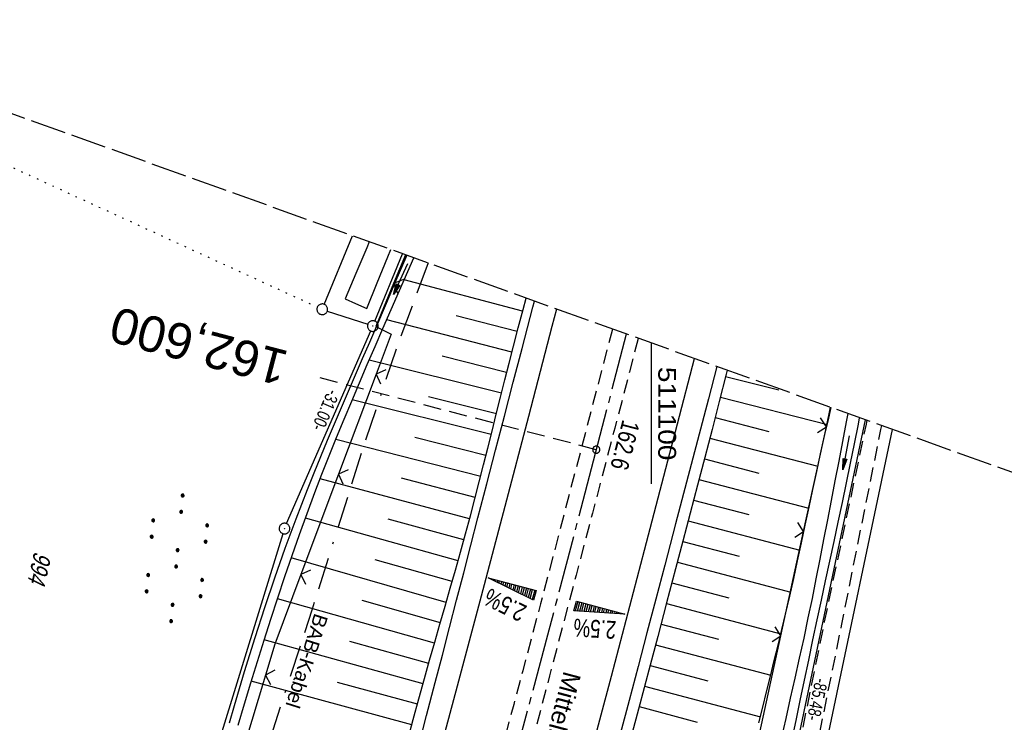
# Model space of a CAD drawing. Extents: x 510661 to 511244, y 462045 to 463013.
# Tile 28 of 29: x 511011 to 511150, y 462914 to 463013. Entities that reach past the tile are written whole.
import ezdxf
from ezdxf.enums import TextEntityAlignment as Align

# ---------------------------------------------------------------- set-up
doc = ezdxf.new("R2010")
doc.units = 0
doc.header["$LTSCALE"] = 10
doc.header["$MEASUREMENT"] = 0
for name, pattern in [('ACAD_ISO16W100', [73, 15, -6.5, 15, -6.5, 15, -7, 1, -7]), ('ACHSE', [5.5, 4, -0.5, 0.5, -0.5]), ('AUSGEZOGEN', [0]), ('LT00', [0]), ('LT03', [0.5, 0.3, -0.2]), ('LT11', [0.3, 0.2, -0.1]), ('LT14', [0.6, 0.5, -0.1]), ('LT17', [0.15, 0.1, -0.05]), ('PUNKTX2_STR', [0.6, 0.1, -0.5])]:
    doc.linetypes.add(name, pattern=pattern)
doc.layers.get('0').update_dxf_attribs({"linetype": 'LT00'})
for name, color, linetype in [('--EK_FBR', 1, 'LT00'), ('--EK_ST-93-1', 30, 'LT17'), ('--EL_DFK_AB_L', 21, 'LT00'), ('--EL_DFK_AB_P', 7, 'LT00'), ('-AX-093', 35, 'ACHSE'), ('-QUE-20O', 11, 'LT00'), ('-QUE-20W', 11, 'LT00'), ('-ST-93-1', 250, 'LT00'), ('ABSTAND', 8, 'LT00'), ('BAB-KABEL', 220, 'ACAD_ISO16W100'), ('BAB-KABEL_TEXT', 221, 'Continuous'), ('DFK_AB_L', 21, 'LT00'), ('DFK_AB_P', 7, 'LT00'), ('DFK_FLUR_NR', 250, 'LT00'), ('DFK_GZPKT', 250, 'LT00'), ('DFK_KATASTER', 250, 'LT00'), ('DFK_NUTZUNG', 250, 'LT00'), ('DFK_NUTZUNGSGRENZE', 70, 'PUNKTX2_STR'), ('MITTELSTREIFEN-Ü_LINIE', 250, 'LT11'), ('MITTELSTREIFEN-Ü_TEXT', 250, 'LT03'), ('PFEIL', 140, 'AUSGEZOGEN'), ('V105_AFBR_BAB', 250, 'LT00'), ('V105_BOESCH', 250, 'LT00'), ('V105_BOSCHUNG', 250, 'LT00'), ('V105_ERDWEG', 250, 'LT11'), ('V105_GRABEN', 250, 'LT00'), ('V105_LD_MARK', 250, 'LT00'), ('V105_ZAUN', 40, 'LT00'), ('V106_AFBR_BAB', 250, 'LT00'), ('V106_BOESCH', 250, 'LT00'), ('V106_BOSCHUNG', 250, 'LT00'), ('V106_ERDWEG', 250, 'LT11'), ('V106_GRABEN', 250, 'LT00'), ('V106_LD_MARK', 250, 'LT00'), ('V106_RASTER', 250, 'LT00'), ('V106_ZAUN', 40, 'LT00')]:
    doc.layers.add(name, color=color, linetype=linetype)
doc.layers.add('-BLATT_106-RAND', color=7, linetype='LT14', plot=False)
doc.styles.add('Arial', font='ARIAL.TTF')
doc.styles.add('Beschrift', font='ARIAL.TTF')
doc.styles.get("Standard").update_dxf_attribs({"font": 'ARIAL.TTF'})

# ---------------------------------------------------------------- blocks, each defined once
blk = doc.blocks.new('SYMB7010')
at = {"color": 0, "linetype": 'ByBlock'}
for points in [[(-0.031408, 0.499213), (-0.093728, 0.49134), (-0.15457, 0.475719), (-0.212975, 0.452595), (-0.268021, 0.422333), (-0.31884, 0.385411), (-0.36463, 0.342411), (-0.40467, 0.29401), (-0.438329, 0.240973), (-0.465074, 0.184136), (-0.484486, 0.124395), (-0.496256, 0.062692), (-0.5002, 0)], [(-0.5002, 0), (-0.496256, -0.062692), (-0.484486, -0.124395), (-0.465075, -0.184136), (-0.438329, -0.240973), (-0.404671, -0.29401), (-0.36463, -0.342411), (-0.31884, -0.385411), (-0.268021, -0.422333), (-0.212975, -0.452595), (-0.154571, -0.475719), (-0.093728, -0.49134), (-0.031408, -0.499213), (0.031408, -0.499213)], [(0.5002, 0), (0.496256, 0.062692), (0.484485, 0.124395), (0.465074, 0.184136), (0.438329, 0.240973), (0.40467, 0.29401), (0.36463, 0.342411), (0.31884, 0.385411), (0.268021, 0.422333), (0.212975, 0.452595), (0.15457, 0.475719), (0.093728, 0.49134), (0.031408, 0.499213), (-0.031408, 0.499213)], [(0.031408, -0.499213), (0.093728, -0.491341), (0.15457, -0.475719), (0.212975, -0.452595), (0.268021, -0.422333), (0.31884, -0.385411), (0.36463, -0.342411), (0.404671, -0.294011), (0.438329, -0.240974), (0.465075, -0.184136), (0.484486, -0.124395), (0.496256, -0.062692), (0.500201, 0)]]:
    blk.add_lwpolyline(points, dxfattribs=at)
blk = doc.blocks.new('SYMB0003')
at = {"color": 0, "linetype": 'ByBlock'}
for p, q in [((-0.015712, 0), (0.010166, 0.012015)), ((0, -0.021257), (-0.015712, 0)), ((0.010166, 0.012015), (0, -0.021257))]:
    blk.add_line(p, q, dxfattribs=at)
for points in [[(-0.031395, 0.499013), (-0.093691, 0.491144), (-0.154509, 0.475528), (-0.21289, 0.452414), (-0.267913, 0.422164), (-0.318712, 0.385257), (-0.364484, 0.342274), (-0.404509, 0.293893), (-0.438154, 0.240877), (-0.464888, 0.184062), (-0.484292, 0.124345), (-0.496058, 0.062667), (-0.5, 0)], [(-0.5, 0), (-0.496058, -0.062667), (-0.484292, -0.124345), (-0.464888, -0.184062), (-0.438154, -0.240877), (-0.404509, -0.293893), (-0.364485, -0.342274), (-0.318712, -0.385257), (-0.267914, -0.422164), (-0.21289, -0.452414), (-0.154509, -0.475529), (-0.093691, -0.491144), (-0.031395, -0.499014), (0.031395, -0.499014)], [(0.5, 0), (0.496057, 0.062667), (0.484292, 0.124345), (0.464888, 0.184062), (0.438153, 0.240877), (0.404509, 0.293893), (0.364484, 0.342274), (0.318712, 0.385257), (0.267913, 0.422164), (0.21289, 0.452414), (0.154509, 0.475528), (0.093691, 0.491144), (0.031395, 0.499013), (-0.031395, 0.499013)], [(0.031395, -0.499014), (0.093691, -0.491144), (0.154509, -0.475529), (0.21289, -0.452414), (0.267914, -0.422164), (0.318712, -0.385257), (0.364485, -0.342274), (0.404509, -0.293893), (0.438154, -0.240877), (0.464889, -0.184062), (0.484292, -0.124345), (0.496058, -0.062667), (0.5, 0)]]:
    blk.add_lwpolyline(points, dxfattribs=at)
blk = doc.blocks.new('SYMB7110')
at = {"color": 0, "linetype": 'ByBlock'}
for p, q in [((-0.515, 0.392919), (-0.515, 0.367081)), ((-0.51, 0.362895), (-0.51, 0.397105)), ((-0.505, 0.399164), (-0.505, 0.360836)), ((-0.5, 0.360204), (-0.5, 0.399796)), ((-0.495, 0.399164), (-0.495, 0.360836)), ((-0.49, 0.362895), (-0.49, 0.397105)), ((-0.485, 0.392919), (-0.485, 0.367081)), ((-0.48, 0.379874), (-0.48, 0.380145)), ((-0.285, 0.392919), (-0.285, 0.367081)), ((-0.28, 0.362895), (-0.28, 0.397105)), ((-0.275, 0.399164), (-0.275, 0.360836)), ((-0.27, 0.360204), (-0.27, 0.399796)), ((-0.265, 0.399164), (-0.265, 0.360836)), ((-0.26, 0.362895), (-0.26, 0.397105)), ((-0.255, 0.392919), (-0.255, 0.367081)), ((-0.25, 0.379874), (-0.25, 0.380146)), ((0.255, 0.392919), (0.255, 0.367081)), ((0.26, 0.362895), (0.26, 0.397105)), ((0.265, 0.399164), (0.265, 0.360836)), ((0.27, 0.360204), (0.27, 0.399796)), ((0.275, 0.399164), (0.275, 0.360836)), ((0.28, 0.362895), (0.28, 0.397105)), ((0.285, 0.392919), (0.285, 0.367081)), ((0.29, 0.379874), (0.29, 0.380145)), ((0.485, 0.392919), (0.485, 0.367081)), ((0.49, 0.362895), (0.49, 0.397105)), ((0.495, 0.399164), (0.495, 0.360836)), ((0.5, 0.360204), (0.5, 0.399796)), ((0.505, 0.399164), (0.505, 0.360836)), ((0.51, 0.362895), (0.51, 0.397105)), ((0.515, 0.392919), (0.515, 0.367081)), ((0.52, 0.379874), (0.52, 0.380146)), ((-0.9, 0.012919), (-0.9, -0.012919)), ((-0.895, -0.017106), (-0.895, 0.017105)), ((-0.89, 0.019164), (-0.89, -0.019164)), ((-0.885, -0.019797), (-0.885, 0.019796)), ((-0.88, 0.019164), (-0.88, -0.019164)), ((-0.875, -0.017106), (-0.875, 0.017105)), ((-0.87, 0.012919), (-0.87, -0.012919)), ((-0.865, -0.000126), (-0.865, 0.000145)), ((-0.67, 0.012919), (-0.67, -0.012919)), ((-0.665, -0.017106), (-0.665, 0.017105)), ((-0.66, 0.019164), (-0.66, -0.019164)), ((-0.655, -0.019797), (-0.655, 0.019796)), ((-0.65, 0.019164), (-0.65, -0.019164)), ((-0.645, -0.017106), (-0.645, 0.017105)), ((-0.64, 0.012919), (-0.64, -0.012919)), ((-0.635, -0.000126), (-0.635, 0.000145)), ((-0.13, 0.012919), (-0.13, -0.012919)), ((-0.125, -0.017105), (-0.125, 0.017105)), ((-0.12, 0.019164), (-0.12, -0.019164)), ((-0.115, -0.019796), (-0.115, 0.019796)), ((-0.11, 0.019164), (-0.11, -0.019164)), ((-0.105, -0.017105), (-0.105, 0.017105)), ((-0.1, 0.012919), (-0.1, -0.012919)), ((-0.095, -0.000126), (-0.095, 0.000146)), ((0.1, 0.012919), (0.1, -0.012919)), ((0.105, -0.017105), (0.105, 0.017105)), ((0.11, 0.019164), (0.11, -0.019164)), ((0.115, -0.019796), (0.115, 0.019796)), ((0.12, 0.019164), (0.12, -0.019164)), ((0.125, -0.017105), (0.125, 0.017105)), ((0.13, 0.012919), (0.13, -0.012919)), ((0.135, -0.000126), (0.135, 0.000146)), ((0.64, 0.012919), (0.64, -0.012919)), ((0.645, -0.017105), (0.645, 0.017105)), ((0.65, 0.019164), (0.65, -0.019164)), ((0.655, -0.019796), (0.655, 0.019796)), ((0.66, 0.019164), (0.66, -0.019164)), ((0.665, -0.017105), (0.665, 0.017105)), ((0.67, 0.012919), (0.67, -0.012919)), ((0.675, -0.000126), (0.675, 0.000146)), ((0.87, 0.012919), (0.87, -0.012919)), ((0.875, -0.017105), (0.875, 0.017105)), ((0.88, 0.019164), (0.88, -0.019164)), ((0.885, -0.019796), (0.885, 0.019796)), ((0.89, 0.019164), (0.89, -0.019164)), ((0.895, -0.017105), (0.895, 0.017105)), ((0.9, 0.012919), (0.9, -0.012919)), ((0.905, -0.000126), (0.905, 0.000146)), ((-0.515, -0.367081), (-0.515, -0.392919)), ((-0.51, -0.397105), (-0.51, -0.362895)), ((-0.505, -0.360836), (-0.505, -0.399164)), ((-0.5, -0.399796), (-0.5, -0.360204)), ((-0.495, -0.360836), (-0.495, -0.399164)), ((-0.49, -0.397106), (-0.49, -0.362895)), ((-0.485, -0.367081), (-0.485, -0.392919)), ((-0.48, -0.380126), (-0.48, -0.379855)), ((-0.285, -0.367081), (-0.285, -0.392919)), ((-0.28, -0.397105), (-0.28, -0.362895)), ((-0.275, -0.360836), (-0.275, -0.399164)), ((-0.27, -0.399796), (-0.27, -0.360204)), ((-0.265, -0.360836), (-0.265, -0.399164)), ((-0.26, -0.397105), (-0.26, -0.362895)), ((-0.255, -0.367081), (-0.255, -0.392919)), ((-0.25, -0.380126), (-0.25, -0.379855)), ((0.255, -0.367081), (0.255, -0.392919)), ((0.26, -0.397105), (0.26, -0.362895)), ((0.265, -0.360836), (0.265, -0.399164)), ((0.27, -0.399796), (0.27, -0.360204)), ((0.275, -0.360836), (0.275, -0.399164)), ((0.28, -0.397105), (0.28, -0.362895)), ((0.285, -0.367081), (0.285, -0.392919)), ((0.29, -0.380126), (0.29, -0.379855)), ((0.485, -0.367081), (0.485, -0.392919)), ((0.49, -0.397105), (0.49, -0.362895)), ((0.495, -0.360836), (0.495, -0.399164)), ((0.5, -0.399796), (0.5, -0.360204)), ((0.505, -0.360836), (0.505, -0.399164)), ((0.51, -0.397105), (0.51, -0.362895)), ((0.515, -0.367081), (0.515, -0.392919)), ((0.52, -0.380126), (0.52, -0.379855))]:
    blk.add_line(p, q, dxfattribs=at)
for points in [[(-0.48, 0.38), (-0.481981, 0.388678), (-0.48753, 0.395637), (-0.49555, 0.399499), (-0.50445, 0.399499), (-0.51247, 0.395637), (-0.518019, 0.388678), (-0.52, 0.38), (-0.518019, 0.371322), (-0.51247, 0.364363), (-0.50445, 0.360501), (-0.49555, 0.360501), (-0.48753, 0.364363), (-0.481981, 0.371322), (-0.48, 0.38)], [(-0.25, 0.38), (-0.251981, 0.388678), (-0.25753, 0.395637), (-0.26555, 0.399499), (-0.27445, 0.399499), (-0.28247, 0.395637), (-0.288019, 0.388678), (-0.29, 0.38), (-0.288019, 0.371322), (-0.28247, 0.364363), (-0.27445, 0.360501), (-0.26555, 0.360501), (-0.25753, 0.364363), (-0.251981, 0.371322), (-0.25, 0.38)], [(0.29, 0.38), (0.288019, 0.388678), (0.28247, 0.395637), (0.27445, 0.399499), (0.26555, 0.399499), (0.25753, 0.395637), (0.251981, 0.388678), (0.25, 0.38), (0.251981, 0.371322), (0.25753, 0.364363), (0.26555, 0.360501), (0.27445, 0.360501), (0.28247, 0.364363), (0.288019, 0.371322), (0.29, 0.38)], [(0.52, 0.38), (0.518019, 0.388678), (0.51247, 0.395637), (0.50445, 0.399499), (0.495549, 0.399499), (0.48753, 0.395637), (0.481981, 0.388678), (0.48, 0.38), (0.481981, 0.371322), (0.48753, 0.364363), (0.495549, 0.360501), (0.50445, 0.360501), (0.51247, 0.364363), (0.518019, 0.371322), (0.52, 0.38)], [(-0.865, 0), (-0.866981, 0.008678), (-0.87253, 0.015637), (-0.88055, 0.019498), (-0.88945, 0.019498), (-0.89747, 0.015637), (-0.903019, 0.008678), (-0.905, 0)], [(-0.905, 0), (-0.903019, -0.008678), (-0.89747, -0.015637), (-0.88945, -0.019499), (-0.88055, -0.019499), (-0.87253, -0.015637), (-0.866981, -0.008678), (-0.865, 0)], [(-0.635, 0), (-0.636981, 0.008678), (-0.64253, 0.015637), (-0.65055, 0.019498), (-0.65945, 0.019498), (-0.66747, 0.015637), (-0.673019, 0.008678), (-0.675, 0)], [(-0.675, 0), (-0.673019, -0.008678), (-0.66747, -0.015637), (-0.65945, -0.019499), (-0.65055, -0.019499), (-0.64253, -0.015637), (-0.636981, -0.008678), (-0.635, 0)], [(-0.095, 0), (-0.096981, 0.008678), (-0.10253, 0.015637), (-0.11055, 0.019499), (-0.11945, 0.019499), (-0.12747, 0.015637), (-0.133019, 0.008678), (-0.135, 0)], [(-0.135, 0), (-0.133019, -0.008678), (-0.12747, -0.015637), (-0.11945, -0.019499), (-0.11055, -0.019499), (-0.10253, -0.015637), (-0.096981, -0.008678), (-0.095, 0)], [(0.135, 0), (0.133019, 0.008678), (0.12747, 0.015637), (0.11945, 0.019499), (0.11055, 0.019499), (0.10253, 0.015637), (0.096981, 0.008678), (0.095, 0)], [(0.095, 0), (0.096981, -0.008678), (0.10253, -0.015637), (0.11055, -0.019499), (0.11945, -0.019499), (0.12747, -0.015637), (0.133019, -0.008678), (0.135, 0)], [(0.675, 0), (0.673019, 0.008678), (0.66747, 0.015637), (0.65945, 0.019499), (0.65055, 0.019499), (0.64253, 0.015637), (0.636981, 0.008678), (0.635, 0)], [(0.635, 0), (0.636981, -0.008678), (0.64253, -0.015637), (0.65055, -0.019499), (0.65945, -0.019499), (0.66747, -0.015637), (0.673019, -0.008678), (0.675, 0)], [(0.905, 0), (0.903019, 0.008678), (0.89747, 0.015637), (0.88945, 0.019499), (0.88055, 0.019499), (0.87253, 0.015637), (0.866981, 0.008678), (0.865, 0)], [(0.865, 0), (0.866981, -0.008678), (0.87253, -0.015637), (0.88055, -0.019499), (0.88945, -0.019499), (0.89747, -0.015637), (0.903019, -0.008678), (0.905, 0)], [(-0.48, -0.38), (-0.481981, -0.371322), (-0.48753, -0.364363), (-0.49555, -0.360501), (-0.50445, -0.360501), (-0.51247, -0.364363), (-0.518019, -0.371322), (-0.52, -0.38), (-0.518019, -0.388678), (-0.51247, -0.395637), (-0.50445, -0.399499), (-0.49555, -0.399499), (-0.48753, -0.395637), (-0.481981, -0.388678), (-0.48, -0.38)], [(-0.25, -0.38), (-0.251981, -0.371322), (-0.25753, -0.364363), (-0.26555, -0.360501), (-0.27445, -0.360501), (-0.28247, -0.364363), (-0.288019, -0.371322), (-0.29, -0.38), (-0.288019, -0.388678), (-0.28247, -0.395637), (-0.27445, -0.399499), (-0.26555, -0.399499), (-0.25753, -0.395637), (-0.251981, -0.388678), (-0.25, -0.38)], [(0.29, -0.38), (0.288019, -0.371322), (0.28247, -0.364363), (0.27445, -0.360501), (0.26555, -0.360501), (0.25753, -0.364363), (0.251981, -0.371322), (0.25, -0.38), (0.251981, -0.388678), (0.25753, -0.395637), (0.26555, -0.399499), (0.27445, -0.399499), (0.28247, -0.395637), (0.288019, -0.388678), (0.29, -0.38)], [(0.52, -0.38), (0.518019, -0.371322), (0.51247, -0.364363), (0.50445, -0.360501), (0.495549, -0.360501), (0.48753, -0.364363), (0.481981, -0.371322), (0.48, -0.38), (0.481981, -0.388678), (0.48753, -0.395637), (0.495549, -0.399499), (0.50445, -0.399499), (0.51247, -0.395637), (0.518019, -0.388678), (0.52, -0.38)]]:
    blk.add_lwpolyline(points, dxfattribs=at)
blk = doc.blocks.new('Pfreil3')
at = {"layer": 'PFEIL'}
blk.add_hatch(color=256, dxfattribs=at).paths.add_polyline_path([(-1.55, 0.27), (-1.55, -0.27), (0, 0)])
for p, q in [((-1.55, 0), (-4.83, 0)), ((-1.55, -0.27), (-1.55, 0.27)), ((-1.55, 0.27), (0, 0)), ((0, 0), (-1.55, -0.27))]:
    blk.add_line(p, q, dxfattribs=at)
blk = doc.blocks.new('SYMB0024')
at = {"color": 0, "linetype": 'ByBlock'}
for p, q in [((-0.5, 0.5), (0, 0)), ((0, 0), (0.5, 0.5))]:
    blk.add_line(p, q, dxfattribs=at)
blk = doc.blocks.new('SYMB2')
at = {"color": 0, "linetype": 'ByBlock', "flags": 128}
for points in [[(-0.031395, 0.499013), (-0.093691, 0.491144), (-0.154509, 0.475528), (-0.21289, 0.452414), (-0.267913, 0.422164), (-0.318712, 0.385257), (-0.364484, 0.342274), (-0.404509, 0.293893), (-0.438154, 0.240877), (-0.464888, 0.184062), (-0.484292, 0.124345), (-0.496058, 0.062667), (-0.5, 0)], [(-0.5, 0), (-0.496058, -0.062667), (-0.484292, -0.124345), (-0.464888, -0.184062), (-0.438154, -0.240877), (-0.404509, -0.293893), (-0.364485, -0.342274), (-0.318712, -0.385257), (-0.267914, -0.422164), (-0.21289, -0.452414), (-0.154509, -0.475529), (-0.093691, -0.491144), (-0.031395, -0.499014), (0.031395, -0.499014)], [(0.5, 0), (0.496057, 0.062667), (0.484292, 0.124345), (0.464888, 0.184062), (0.438153, 0.240877), (0.404509, 0.293893), (0.364484, 0.342274), (0.318712, 0.385257), (0.267913, 0.422164), (0.21289, 0.452414), (0.154509, 0.475528), (0.093691, 0.491144), (0.031395, 0.499013), (-0.031395, 0.499013)], [(0.031395, -0.499014), (0.093691, -0.491144), (0.154509, -0.475529), (0.21289, -0.452414), (0.267914, -0.422164), (0.318712, -0.385257), (0.364485, -0.342274), (0.404509, -0.293893), (0.438154, -0.240877), (0.464889, -0.184062), (0.484292, -0.124345), (0.496058, -0.062667), (0.5, 0)]]:
    blk.add_lwpolyline(points, dxfattribs=at)

msp = doc.modelspace()

# ---------------------------------------------------------------- linework, layer by layer
at = {"layer": '--EK_FBR'}
for points in [[(511058.66, 462878.71), (511059.39, 462881.34), (511060.45, 462885.19), (511061.51, 462889.04), (511062.57, 462892.89), (511063.62, 462896.75), (511064.85, 462901.33), (511066.08, 462905.92), (511067.3, 462910.51), (511068.51, 462915.11), (511069.71, 462919.7), (511070.71, 462923.56), (511071.71, 462927.42), (511072.71, 462931.27), (511073.71, 462935.13), (511074.71, 462938.99), (511075.71, 462942.84), (511076.94, 462947.59), (511078.18, 462952.34), (511079.42, 462957.09), (511080.66, 462961.84), (511081.9, 462966.59), (511083.4, 462972.39), (511083.62, 462973.25)], [(511067.3, 462910.51), (511068.51, 462915.11), (511069.71, 462919.7), (511070.71, 462923.56), (511071.71, 462927.42), (511072.71, 462931.27), (511073.71, 462935.13), (511074.71, 462938.99), (511075.71, 462942.84), (511076.94, 462947.59), (511078.18, 462952.34), (511079.42, 462957.09), (511080.66, 462961.84), (511081.9, 462966.59), (511083.4, 462972.39), (511083.62, 462973.25)], [(511109.21, 462964.07), (511108.03, 462959.51), (511106.5, 462953.67), (511104.98, 462947.83), (511103.44, 462941.99), (511101.91, 462936.16), (511100.66, 462931.42), (511099.42, 462926.68), (511098.17, 462921.94), (511096.91, 462917.2), (511095.65, 462912.46), (511094.4, 462907.78), (511093.14, 462903.09), (511091.88, 462898.41), (511090.61, 462893.72), (511089.34, 462889.04), (511087.81, 462883.37), (511086.27, 462877.7), (511084.98, 462872.98)], [(511109.21, 462964.07), (511108.03, 462959.51), (511106.5, 462953.67), (511104.98, 462947.83), (511103.44, 462941.99), (511101.91, 462936.16), (511100.66, 462931.42), (511099.42, 462926.68), (511098.17, 462921.94), (511096.91, 462917.2), (511095.65, 462912.46)]]:
    msp.add_lwpolyline(points, dxfattribs=at)
at = {"layer": '--EK_ST-93-1', "ltscale": 2.5}
msp.add_line((511092.3, 462952.39), (511053.59, 462962.45), dxfattribs=at)
at = {"layer": '--EL_DFK_AB_L'}
for p, q in [((511061.25, 462970.43), (511065.14, 462979.88)), ((511048.87, 462942.01), (511060.66, 462969.05)), ((511130.02, 462956.6), (511112.84, 462874.84)), ((511048.35, 462940.6), (511026.64, 462870.39))]:
    msp.add_line(p, q, dxfattribs=at)
at = {"layer": '-AX-093', "ltscale": 0.2}
msp.add_lwpolyline([(511096.52, 462968.62), (511091.89, 462950.79), (511085.45, 462926.34), (511078.93, 462901.91), (511072.34, 462877.5), (511065.66, 462853.11), (511058.92, 462828.74), (511052.09, 462804.39), (511045.19, 462780.07), (511038.21, 462755.77), (511031.15, 462731.48), (511024.02, 462707.23), (511016.81, 462682.99), (511009.52, 462658.78), (511002.16, 462634.59), (510994.72, 462610.42)], dxfattribs=at)
at = {"layer": '-BLATT_106-RAND'}
msp.add_lwpolyline([(510973.54, 463012.73), (510661.23, 462142.05), (510931.38, 462045.15), (511243.69, 462915.83), (510973.54, 463012.73)], dxfattribs=at)
at = {"layer": '-QUE-20O'}
for p, q in [((511089.7, 462931.08), (511089.35, 462929.76)), ((511089.66, 462929.74), (511089.99, 462931)), ((511090.28, 462930.92), (511089.96, 462929.72)), ((511090.27, 462929.7), (511090.57, 462930.85)), ((511090.86, 462930.77), (511090.57, 462929.68)), ((511090.88, 462929.66), (511091.15, 462930.69)), ((511091.44, 462930.61), (511091.18, 462929.64)), ((511091.49, 462929.62), (511091.73, 462930.54)), ((511092.02, 462930.46), (511091.8, 462929.61)), ((511092.1, 462929.59), (511092.31, 462930.38)), ((511092.6, 462930.31), (511092.41, 462929.57)), ((511092.71, 462929.55), (511092.89, 462930.23)), ((511093.18, 462930.15), (511093.02, 462929.53)), ((511093.32, 462929.51), (511093.47, 462930.07)), ((511093.76, 462930), (511093.63, 462929.49)), ((511093.93, 462929.47), (511094.05, 462929.92)), ((511094.34, 462929.84), (511094.24, 462929.45)), ((511094.54, 462929.43), (511094.63, 462929.77)), ((511094.92, 462929.69), (511094.85, 462929.42)), ((511095.15, 462929.4), (511095.21, 462929.61)), ((511095.5, 462929.54), (511095.46, 462929.38)), ((511095.76, 462929.36), (511095.79, 462929.46)), ((511096.08, 462929.38), (511096.07, 462929.34))]:
    msp.add_line(p, q, dxfattribs=at)
msp.add_lwpolyline([(511089.17, 462929.77), (511089.53, 462931.12), (511096.3, 462929.33), (511089.17, 462929.77)], dxfattribs=at)
at = {"layer": '-QUE-20W'}
for p, q in [((511077.29, 462934.37), (511077.28, 462934.34)), ((511077.56, 462934.2), (511077.58, 462934.3)), ((511077.87, 462934.22), (511077.83, 462934.07)), ((511078.11, 462933.93), (511078.16, 462934.14)), ((511078.45, 462934.07), (511078.38, 462933.8)), ((511078.65, 462933.66), (511078.74, 462933.99)), ((511079.03, 462933.91), (511078.93, 462933.53)), ((511079.2, 462933.39), (511079.32, 462933.83)), ((511079.61, 462933.76), (511079.48, 462933.26)), ((511079.75, 462933.12), (511079.9, 462933.68)), ((511080.19, 462933.6), (511080.03, 462932.99)), ((511080.3, 462932.85), (511080.48, 462933.53)), ((511080.77, 462933.45), (511080.58, 462932.72)), ((511080.85, 462932.58), (511081.06, 462933.37)), ((511081.35, 462933.3), (511081.13, 462932.45)), ((511081.4, 462932.31), (511081.64, 462933.22)), ((511081.93, 462933.14), (511081.67, 462932.18)), ((511081.95, 462932.04), (511082.22, 462933.06)), ((511082.51, 462932.99), (511082.22, 462931.91)), ((511082.5, 462931.77), (511082.8, 462932.91)), ((511083.09, 462932.83), (511082.77, 462931.64)), ((511083.05, 462931.5), (511083.38, 462932.76)), ((511083.67, 462932.68), (511083.32, 462931.37))]:
    msp.add_line(p, q, dxfattribs=at)
msp.add_lwpolyline([(511083.52, 462931.27), (511077.12, 462934.42), (511083.88, 462932.62), (511083.52, 462931.27)], dxfattribs=at)
at = {"layer": 'BAB-KABEL', "ltscale": 0.03, "flags": 128}
msp.add_lwpolyline([(511068.73, 462978.59), (511064.44, 462967.11), (511059.81, 462953.34), (511052.43, 462930.01), (511046.43, 462911.52), (511041.51, 462895.97), (511035.81, 462878.26), (511031.38, 462864.27), (511025.48, 462842.53), (511020.26, 462824.93), (511017.22, 462814.32), (511011.51, 462796.29), (511001.96, 462764.99), (510990.72, 462727.69), (510988.63, 462721.12), (510988.08, 462718.91), (510988.26, 462717.09), (510990.84, 462698.34), (510985.92, 462682.09), (510974.96, 462665.11), (510972.69, 462657.89), (510967.52, 462640.54), (510963.22, 462624.96), (510958.17, 462606.62), (510950.6, 462577.73), (510949.71, 462572.15), (510945.01, 462539.89), (510942.97, 462527.41), (510938.53, 462509.11), (510932.18, 462483.07), (510928.24, 462470.38), (510921.49, 462447.21), (510910.95, 462416.48), (510902.01, 462392.32), (510896.76, 462379.43), (510892.23, 462368.99), (510881.64, 462343.3), (510875.59, 462330.18), (510863.37, 462306.99), (510851.02, 462281.78), (510843.08, 462264.24), (510838.16, 462253.9), (510836.15, 462250.12), (510833.88, 462243.46), (510823.8, 462216.47), (510811.58, 462179.56), (510799.99, 462145.42), (510792.3, 462123.57), (510788.4, 462113.38), (510782.59, 462098.52)], dxfattribs=at)
at = {"layer": 'DFK_AB_L'}
for p, q in [((511061.25, 462970.43), (511065.14, 462979.88)), ((511048.87, 462942.01), (511060.66, 462969.05)), ((511130.02, 462956.6), (511112.84, 462874.84)), ((511048.35, 462940.6), (511026.64, 462870.39))]:
    msp.add_line(p, q, dxfattribs=at)
at = {"layer": 'DFK_KATASTER'}
for p, q in [((511054.14, 462972.78), (511058.09, 462982.4)), ((511054.57, 462971.85), (511060.25, 462969.98)), ((511133.81, 462955.24), (511116.75, 462874.02))]:
    msp.add_line(p, q, dxfattribs=at)
at = {"layer": 'DFK_NUTZUNGSGRENZE', "ltscale": 0.2}
msp.add_line((510972.36, 463009.43), (511053.18, 462972.4), dxfattribs=at)
at = {"layer": 'MITTELSTREIFEN-Ü_LINIE', "flags": 128}
for points in [[(511094.56, 462969.32), (511093.18, 462964), (511091.63, 462958.05), (511090.08, 462952.1), (511088.52, 462946.16), (511086.97, 462940.21), (511085.73, 462935.49), (511084.48, 462930.78), (511083.23, 462926.07), (511081.98, 462921.36), (511080.72, 462916.65), (511079.69, 462912.85), (511078.67, 462909.06), (511077.64, 462905.27), (511076.6, 462901.48), (511075.57, 462897.69), (511074.54, 462893.9), (511073.28, 462889.25), (511072.02, 462884.6), (511070.75, 462879.95), (511069.76, 462876.3), (511069.49, 462875.3), (511068.23, 462870.65), (511066.94, 462865.96), (511065.66, 462861.27), (511064.37, 462856.58), (511063.08, 462851.89), (511061.79, 462847.2), (511060.58, 462842.82), (511059.38, 462838.45), (511058.18, 462834.07), (511056.97, 462829.69), (511055.77, 462825.31)], [(511098.19, 462968.02), (511098.18, 462967.99), (511096.97, 462963.33), (511095.93, 462959.36), (511094.89, 462955.39), (511093.85, 462951.42), (511092.8, 462947.45), (511091.76, 462943.48), (511090.71, 462939.51), (511089.47, 462934.79), (511088.23, 462930.08), (511086.99, 462925.36), (511085.75, 462920.65), (511084.51, 462915.94), (511082.98, 462910.2), (511081.45, 462904.47), (511079.91, 462898.74), (511078.36, 462893.01), (511077.11, 462888.37), (511075.85, 462883.74), (511074.6, 462879.11), (511073.6, 462875.46), (511073.34, 462874.48), (511072.08, 462869.84), (511071.03, 462865.95), (511069.97, 462862.05), (511068.91, 462858.16), (511067.85, 462854.26), (511066.78, 462850.37), (511065.71, 462846.48), (511064.69, 462842.78), (511063.66, 462839.09), (511062.62, 462835.4), (511061.59, 462831.72), (511060.55, 462828.03), (511059.52, 462824.34)]]:
    msp.add_lwpolyline(points, dxfattribs=at)
at = {"layer": 'V105_AFBR_BAB'}
for points in [[(511060.46, 462981.55), (511060.11, 462980.71), (511058.58, 462977.13), (511057.06, 462973.56)], [(511060.1, 462972.18), (511061.58, 462975.82), (511063.07, 462979.47), (511063.47, 462980.47)], [(511057.06, 462973.56), (511058.54, 462972.88), (511060.1, 462972.18)], [(511058.66, 462878.71), (511059.39, 462881.34), (511060.45, 462885.19), (511061.51, 462889.04), (511062.57, 462892.89), (511063.62, 462896.75), (511064.85, 462901.33), (511066.08, 462905.92), (511067.3, 462910.51), (511068.51, 462915.11), (511069.71, 462919.7), (511070.71, 462923.56), (511071.71, 462927.42), (511072.71, 462931.27), (511073.71, 462935.13), (511074.71, 462938.99), (511075.71, 462942.84), (511076.94, 462947.59), (511078.18, 462952.34), (511079.42, 462957.09), (511080.66, 462961.84), (511081.9, 462966.59), (511083.4, 462972.39), (511083.62, 462973.25)], [(511109.21, 462964.07), (511108.03, 462959.51), (511106.5, 462953.67), (511104.98, 462947.83), (511103.44, 462941.99), (511101.91, 462936.16), (511100.66, 462931.42), (511099.42, 462926.68), (511098.17, 462921.94), (511096.91, 462917.2), (511095.65, 462912.46), (511094.4, 462907.78), (511093.14, 462903.09), (511091.88, 462898.41), (511090.61, 462893.72), (511089.34, 462889.04), (511087.81, 462883.37), (511086.27, 462877.7), (511084.98, 462872.98)]]:
    msp.add_lwpolyline(points, dxfattribs=at)
at = {"layer": 'V105_BOESCH'}
for points in [[(511065.87, 462911.65), (511066.64, 462914.53), (511067.43, 462917.41), (511068.22, 462920.29), (511068.93, 462922.83), (511069.65, 462925.36), (511070.38, 462927.89), (511071.1, 462930.42), (511071.83, 462932.95), (511072.55, 462935.49), (511073.26, 462938.02), (511073.96, 462940.56), (511074.65, 462943.1), (511075.28, 462945.48), (511075.89, 462947.86), (511076.5, 462950.24), (511077.09, 462952.62), (511077.69, 462955.01), (511078.28, 462957.39), (511078.87, 462959.78), (511079.46, 462962.17), (511080.07, 462964.55), (511080.67, 462966.93), (511081.35, 462969.51), (511082.03, 462972.08), (511082.45, 462973.66)], [(511110.67, 462963.54), (511110.54, 462963), (511109.55, 462959.13), (511108.54, 462955.21), (511107.52, 462951.3), (511106.5, 462947.39), (511105.48, 462943.47), (511104.45, 462939.56), (511103.42, 462935.65), (511102.17, 462930.91), (511100.92, 462926.17), (511099.67, 462921.43), (511098.41, 462916.69), (511097.15, 462911.96), (511096.1, 462908.05), (511095.04, 462904.14), (511093.98, 462900.24), (511092.92, 462896.34), (511091.86, 462892.44), (511090.8, 462888.53), (511089.57, 462883.99), (511088.34, 462879.46), (511087.11, 462874.92), (511086.5, 462872.65)], [(511115.13, 462914.07), (511115.66, 462916.25), (511116.2, 462918.43), (511116.74, 462920.61), (511117.28, 462922.79), (511117.82, 462924.97), (511118.35, 462927.15), (511118.87, 462929.33), (511119.45, 462931.82), (511120.01, 462934.31), (511120.55, 462936.81), (511121.09, 462939.31), (511121.63, 462941.81), (511122.16, 462944.31), (511122.69, 462946.81), (511123.23, 462949.31), (511123.78, 462951.81), (511124.34, 462954.31), (511124.92, 462956.8), (511125.27, 462958.3)]]:
    msp.add_lwpolyline(points, dxfattribs=at)
at = {"layer": 'V105_BOSCHUNG'}
for p, q in [((511081.95, 462971.81), (511065.37, 462976.23)), ((511081.2, 462968.95), (511072.67, 462971.18)), ((511080.46, 462966.08), (511062.9, 462970.6)), ((511079.73, 462963.21), (511070.69, 462965.49)), ((511079.01, 462960.33), (511060.44, 462964.96)), ((511110.45, 462962.68), (511117.93, 462960.78)), ((511077.56, 462954.51), (511058.05, 462959.37)), ((511078.29, 462957.43), (511068.76, 462959.79)), ((511109.71, 462959.78), (511124.72, 462955.94)), ((511108.97, 462956.89), (511116.51, 462954.95)), ((511076.09, 462948.62), (511055.75, 462953.83)), ((511076.83, 462951.57), (511066.86, 462954.08)), ((511108.22, 462954), (511123.39, 462950.06)), ((511107.47, 462951.09), (511115.11, 462949.11)), ((511074.54, 462942.7), (511053.57, 462948.32)), ((511075.32, 462945.66), (511064.99, 462948.37)), ((511106.71, 462948.19), (511122.13, 462944.19)), ((511105.96, 462945.3), (511113.73, 462943.27)), ((511072.92, 462936.79), (511051.49, 462942.8)), ((511073.74, 462939.74), (511063.13, 462942.65)), ((511105.2, 462942.41), (511120.87, 462938.29)), ((511104.44, 462939.52), (511112.34, 462937.43)), ((511071.26, 462930.96), (511049.51, 462937.19)), ((511072.09, 462933.87), (511061.29, 462936.94)), ((511103.68, 462936.62), (511119.58, 462932.41)), ((511102.91, 462933.72), (511110.91, 462931.6)), ((511069.61, 462925.22), (511047.58, 462931.48)), ((511070.43, 462928.07), (511059.48, 462931.21)), ((511102.15, 462930.82), (511118.21, 462926.57)), ((511101.39, 462927.92), (511109.44, 462925.78)), ((511068.01, 462919.52), (511045.71, 462925.69)), ((511068.8, 462922.37), (511057.72, 462925.48)), ((511100.62, 462925.02), (511116.78, 462920.74)), ((511099.85, 462922.12), (511107.95, 462919.97)), ((511066.44, 462913.8), (511043.91, 462919.89)), ((511067.22, 462916.67), (511056.01, 462919.72)), ((511099.08, 462919.22), (511115.33, 462914.91)), ((511098.32, 462916.33), (511106.47, 462914.16))]:
    msp.add_line(p, q, dxfattribs=at)
at = {"layer": 'V105_ERDWEG', "flags": 128}
for points in [[(511130.27, 462956.51), (511130.16, 462955.96), (511124.29, 462928.25), (511120.29, 462908.59), (511114.05, 462880.56), (511111, 462867.31)], [(511132.31, 462955.78), (511132.19, 462955.24), (511126.66, 462927.68), (511122.73, 462908.25), (511116.39, 462879.99), (511113.31, 462866.81)]]:
    msp.add_lwpolyline(points, dxfattribs=at)
at = {"layer": 'V105_GRABEN'}
for points in [[(511065.71, 462979.67), (511065.57, 462979.34), (511064.2, 462976.12), (511062.83, 462972.91), (511061.46, 462969.7), (511060.47, 462967.41), (511059.48, 462965.13), (511058.49, 462962.84), (511057.5, 462960.56), (511056.52, 462958.27), (511055.54, 462955.98), (511054.57, 462953.68), (511053.62, 462951.38), (511052.68, 462949.08), (511051.75, 462946.77), (511050.16, 462942.65), (511048.63, 462938.52), (511047.16, 462934.36), (511045.74, 462930.18), (511044.39, 462925.99), (511043.65, 462923.6), (511042.92, 462921.22), (511042.21, 462918.83), (511041.5, 462916.43), (511040.81, 462914.03)], [(511042.05, 462913.73), (511042.94, 462916.71), (511043.85, 462919.69), (511044.77, 462922.66), (511045.7, 462925.64), (511046.65, 462928.62), (511047.62, 462931.6), (511048.61, 462934.57), (511049.62, 462937.54), (511050.66, 462940.49), (511051.73, 462943.44), (511052.82, 462946.37), (511053.81, 462948.96), (511054.83, 462951.53), (511055.86, 462954.1), (511056.92, 462956.67), (511057.99, 462959.22), (511059.07, 462961.78), (511060.16, 462964.32), (511061.27, 462966.87), (511062.37, 462969.41), (511063.54, 462972.07), (511064.71, 462974.73), (511065.88, 462977.39), (511066.72, 462979.31)], [(511118.3, 462911.87), (511118.94, 462914.68), (511119.57, 462917.5), (511120.21, 462920.31), (511120.83, 462923.13), (511121.45, 462925.95), (511122.05, 462928.77), (511122.62, 462931.52), (511123.17, 462934.27), (511123.72, 462937.02), (511124.25, 462939.77), (511124.78, 462942.53), (511125.31, 462945.28), (511125.84, 462948.04), (511126.36, 462950.79), (511126.9, 462953.55), (511127.43, 462956.3), (511127.66, 462957.45)], [(511119.74, 462911.56), (511120.34, 462914.39), (511120.93, 462917.21), (511121.52, 462920.04), (511122.11, 462922.86), (511122.7, 462925.69), (511123.29, 462928.51), (511123.88, 462931.26), (511124.47, 462934), (511125.06, 462936.75), (511125.66, 462939.49), (511126.25, 462942.23), (511126.83, 462944.98), (511127.41, 462947.73), (511127.98, 462950.48), (511128.53, 462953.23), (511129.07, 462955.98), (511129.24, 462956.88)]]:
    msp.add_lwpolyline(points, dxfattribs=at)
at = {"layer": 'V105_LD_MARK'}
for points in [[(511086.72, 462972.13), (511086.08, 462969.67), (511082.78, 462957.04), (511079.47, 462944.43), (511076.14, 462931.81), (511072.79, 462919.21), (511069.2, 462905.77), (511065.59, 462892.34), (511061.96, 462878.91), (511061.73, 462878.05)], [(511081.82, 462873.67), (511084.96, 462885.24), (511089.71, 462902.92), (511094.42, 462920.61), (511099.09, 462938.31), (511103.72, 462956.02), (511106.1, 462965.18)]]:
    msp.add_lwpolyline(points, dxfattribs=at)
at = {"layer": 'V105_ZAUN'}
for p, q in [((511065.54, 462979.73), (511063.87, 462975.72)), ((511061.44, 462962.97), (511056.16, 462948.93)), ((511121.39, 462940.93), (511124.58, 462955.59)), ((511056.16, 462948.93), (511050.88, 462934.89)), ((511118.21, 462926.27), (511121.39, 462940.93)), ((511115.02, 462911.61), (511118.21, 462926.27)), ((511045.89, 462920.75), (511041.55, 462906.4))]:
    msp.add_line(p, q, dxfattribs=at)
for points in [[(511063.87, 462975.72), (511061.36, 462969.68), (511063.55, 462968.61), (511061.44, 462962.97)], [(511124.58, 462955.59), (511125.18, 462958.34)], [(511050.88, 462934.89), (511047.21, 462925.12), (511045.89, 462920.75)]]:
    msp.add_lwpolyline(points, dxfattribs=at)
at = {"layer": 'V106_AFBR_BAB'}
for points in [[(511060.46, 462981.55), (511060.11, 462980.71), (511058.58, 462977.13), (511057.06, 462973.56)], [(511060.1, 462972.18), (511061.58, 462975.82), (511063.07, 462979.47), (511063.47, 462980.47)], [(511057.06, 462973.56), (511058.54, 462972.88), (511060.1, 462972.18)], [(511067.3, 462910.51), (511068.51, 462915.11), (511069.71, 462919.7), (511070.71, 462923.56), (511071.71, 462927.42), (511072.71, 462931.27), (511073.71, 462935.13), (511074.71, 462938.99), (511075.71, 462942.84), (511076.94, 462947.59), (511078.18, 462952.34), (511079.42, 462957.09), (511080.66, 462961.84), (511081.9, 462966.59), (511083.4, 462972.39), (511083.62, 462973.25)], [(511109.21, 462964.07), (511108.03, 462959.51), (511106.5, 462953.67), (511104.98, 462947.83), (511103.44, 462941.99), (511101.91, 462936.16), (511100.66, 462931.42), (511099.42, 462926.68), (511098.17, 462921.94), (511096.91, 462917.2), (511095.65, 462912.46)]]:
    msp.add_lwpolyline(points, dxfattribs=at)
at = {"layer": 'V106_BOESCH'}
for points in [[(511065.87, 462911.65), (511066.64, 462914.53), (511067.43, 462917.41), (511068.22, 462920.29), (511068.93, 462922.83), (511069.65, 462925.36), (511070.38, 462927.89), (511071.1, 462930.42), (511071.83, 462932.95), (511072.55, 462935.49), (511073.26, 462938.02), (511073.96, 462940.56), (511074.65, 462943.1), (511075.28, 462945.48), (511075.89, 462947.86), (511076.5, 462950.24), (511077.09, 462952.62), (511077.69, 462955.01), (511078.28, 462957.39), (511078.87, 462959.78), (511079.46, 462962.17), (511080.07, 462964.55), (511080.67, 462966.93), (511081.35, 462969.51), (511082.03, 462972.08), (511082.45, 462973.66)], [(511110.67, 462963.54), (511110.54, 462963), (511109.55, 462959.13), (511108.54, 462955.21), (511107.52, 462951.3), (511106.5, 462947.39), (511105.48, 462943.47), (511104.45, 462939.56), (511103.42, 462935.65), (511102.17, 462930.91), (511100.92, 462926.17), (511099.67, 462921.43), (511098.41, 462916.69), (511097.15, 462911.96)], [(511115.13, 462914.07), (511115.66, 462916.25), (511116.2, 462918.43), (511116.74, 462920.61), (511117.28, 462922.79), (511117.82, 462924.97), (511118.35, 462927.15), (511118.87, 462929.33), (511119.45, 462931.82), (511120.01, 462934.31), (511120.55, 462936.81), (511121.09, 462939.31), (511121.63, 462941.81), (511122.16, 462944.31), (511122.69, 462946.81), (511123.23, 462949.31), (511123.78, 462951.81), (511124.34, 462954.31), (511124.92, 462956.8), (511125.27, 462958.3)]]:
    msp.add_lwpolyline(points, dxfattribs=at)
at = {"layer": 'V106_BOSCHUNG'}
for p, q in [((511081.95, 462971.81), (511065.37, 462976.23)), ((511081.2, 462968.95), (511072.67, 462971.18)), ((511080.46, 462966.08), (511062.9, 462970.6)), ((511079.73, 462963.21), (511070.69, 462965.49)), ((511079.01, 462960.33), (511060.44, 462964.96)), ((511110.45, 462962.68), (511117.93, 462960.78)), ((511077.56, 462954.51), (511058.05, 462959.37)), ((511078.29, 462957.43), (511068.76, 462959.79)), ((511109.71, 462959.78), (511124.72, 462955.94)), ((511108.97, 462956.89), (511116.51, 462954.95)), ((511076.09, 462948.62), (511055.75, 462953.83)), ((511076.83, 462951.57), (511066.86, 462954.08)), ((511108.22, 462954), (511123.39, 462950.06)), ((511107.47, 462951.09), (511115.11, 462949.11)), ((511074.54, 462942.7), (511053.57, 462948.32)), ((511075.32, 462945.66), (511064.99, 462948.37)), ((511106.71, 462948.19), (511122.13, 462944.19)), ((511105.96, 462945.3), (511113.73, 462943.27)), ((511072.92, 462936.79), (511051.49, 462942.8)), ((511073.74, 462939.74), (511063.13, 462942.65)), ((511105.2, 462942.41), (511120.87, 462938.29)), ((511104.44, 462939.52), (511112.34, 462937.43)), ((511071.26, 462930.96), (511049.51, 462937.19)), ((511072.09, 462933.87), (511061.29, 462936.94)), ((511103.68, 462936.62), (511119.58, 462932.41)), ((511102.91, 462933.72), (511110.91, 462931.6)), ((511069.61, 462925.22), (511047.58, 462931.48)), ((511070.43, 462928.07), (511059.48, 462931.21)), ((511102.15, 462930.82), (511118.21, 462926.57)), ((511101.39, 462927.92), (511109.44, 462925.78)), ((511068.01, 462919.52), (511045.71, 462925.69)), ((511068.8, 462922.37), (511057.72, 462925.48)), ((511100.62, 462925.02), (511116.78, 462920.74)), ((511099.85, 462922.12), (511107.95, 462919.97)), ((511066.44, 462913.8), (511043.91, 462919.89)), ((511067.22, 462916.67), (511056.01, 462919.72)), ((511099.08, 462919.22), (511115.33, 462914.91)), ((511098.32, 462916.33), (511106.47, 462914.16))]:
    msp.add_line(p, q, dxfattribs=at)
at = {"layer": 'V106_ERDWEG', "flags": 128}
for points in [[(511130.27, 462956.51), (511130.16, 462955.96), (511124.29, 462928.25), (511120.29, 462908.59), (511114.05, 462880.56), (511107.77, 462853.34), (511102.05, 462828.42), (511095.25, 462800.21), (511088.66, 462773.25), (511081.81, 462745.08), (511076.91, 462724.21)], [(511132.31, 462955.78), (511132.19, 462955.24), (511126.66, 462927.68), (511122.73, 462908.25), (511116.39, 462879.99), (511110.07, 462852.9), (511104.37, 462827.9), (511097.55, 462799.56), (511091.01, 462772.72), (511084.18, 462744.58), (511078.88, 462723.6)]]:
    msp.add_lwpolyline(points, dxfattribs=at)
at = {"layer": 'V106_GRABEN'}
for points in [[(511065.71, 462979.67), (511065.57, 462979.34), (511064.2, 462976.12), (511062.83, 462972.91), (511061.46, 462969.7), (511060.47, 462967.41), (511059.48, 462965.13), (511058.49, 462962.84), (511057.5, 462960.56), (511056.52, 462958.27), (511055.54, 462955.98), (511054.57, 462953.68), (511053.62, 462951.38), (511052.68, 462949.08), (511051.75, 462946.77), (511050.16, 462942.65), (511048.63, 462938.52), (511047.16, 462934.36), (511045.74, 462930.18), (511044.39, 462925.99), (511043.65, 462923.6), (511042.92, 462921.22), (511042.21, 462918.83), (511041.5, 462916.43), (511040.81, 462914.03)], [(511042.05, 462913.73), (511042.94, 462916.71), (511043.85, 462919.69), (511044.77, 462922.66), (511045.7, 462925.64), (511046.65, 462928.62), (511047.62, 462931.6), (511048.61, 462934.57), (511049.62, 462937.54), (511050.66, 462940.49), (511051.73, 462943.44), (511052.82, 462946.37), (511053.81, 462948.96), (511054.83, 462951.53), (511055.86, 462954.1), (511056.92, 462956.67), (511057.99, 462959.22), (511059.07, 462961.78), (511060.16, 462964.32), (511061.27, 462966.87), (511062.37, 462969.41), (511063.54, 462972.07), (511064.71, 462974.73), (511065.88, 462977.39), (511066.72, 462979.31)], [(511118.3, 462911.87), (511118.94, 462914.68), (511119.57, 462917.5), (511120.21, 462920.31), (511120.83, 462923.13), (511121.45, 462925.95), (511122.05, 462928.77), (511122.62, 462931.52), (511123.17, 462934.27), (511123.72, 462937.02), (511124.25, 462939.77), (511124.78, 462942.53), (511125.31, 462945.28), (511125.84, 462948.04), (511126.36, 462950.79), (511126.9, 462953.55), (511127.43, 462956.3), (511127.66, 462957.45)], [(511119.74, 462911.56), (511120.34, 462914.39), (511120.93, 462917.21), (511121.52, 462920.04), (511122.11, 462922.86), (511122.7, 462925.69), (511123.29, 462928.51), (511123.88, 462931.26), (511124.47, 462934), (511125.06, 462936.75), (511125.66, 462939.49), (511126.25, 462942.23), (511126.83, 462944.98), (511127.41, 462947.73), (511127.98, 462950.48), (511128.53, 462953.23), (511129.07, 462955.98), (511129.24, 462956.88)]]:
    msp.add_lwpolyline(points, dxfattribs=at)
at = {"layer": 'V106_LD_MARK'}
for points in [[(511086.72, 462972.13), (511086.08, 462969.67), (511082.78, 462957.04), (511079.47, 462944.43), (511076.14, 462931.81), (511072.79, 462919.21), (511069.2, 462905.77), (511065.59, 462892.34), (511061.96, 462878.91), (511058.31, 462865.49), (511054.64, 462852.07), (511050.94, 462838.66), (511047.22, 462825.26)], [(511068.76, 462826.06), (511072.59, 462839.89), (511076.39, 462853.73), (511080.17, 462867.57), (511084.96, 462885.24), (511089.71, 462902.92), (511094.42, 462920.61), (511099.09, 462938.31), (511103.72, 462956.02), (511106.1, 462965.18)]]:
    msp.add_lwpolyline(points, dxfattribs=at)
at = {"layer": 'V106_RASTER'}
msp.add_line((511100, 462967.37), (511100, 462947.61), dxfattribs=at)
at = {"layer": 'V106_ZAUN'}
for p, q in [((511065.54, 462979.73), (511063.87, 462975.72)), ((511061.44, 462962.97), (511056.16, 462948.93)), ((511124.58, 462955.59), (511125.18, 462958.34)), ((511121.39, 462940.93), (511124.58, 462955.59)), ((511056.16, 462948.93), (511050.88, 462934.89)), ((511118.21, 462926.27), (511121.39, 462940.93)), ((511115.02, 462911.61), (511118.21, 462926.27)), ((511045.89, 462920.75), (511041.55, 462906.4))]:
    msp.add_line(p, q, dxfattribs=at)
for points in [[(511063.87, 462975.72), (511061.36, 462969.68), (511063.55, 462968.61), (511061.44, 462962.97)], [(511050.88, 462934.89), (511047.21, 462925.12), (511045.89, 462920.75)]]:
    msp.add_lwpolyline(points, dxfattribs=at)

# ---------------------------------------------------------------- block references
at = {"layer": '--EL_DFK_AB_P', "xscale": 1.500000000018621, "yscale": 1.5, "zscale": 1.5, "rotation": 264.7377099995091}
for p in [(511060.96, 462969.74), (511048.57, 462941.32)]:
    msp.add_blockref('SYMB0003', p, dxfattribs=at)
at = {"layer": '-ST-93-1', "rotation": 274.1956499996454}
msp.add_blockref('SYMB2', (511092.3, 462952.39), dxfattribs=at)
at = {"layer": 'DFK_AB_P', "xscale": 1.500000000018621, "yscale": 1.5, "zscale": 1.5, "rotation": 264.7377099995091}
for p in [(511060.96, 462969.74), (511048.57, 462941.32)]:
    msp.add_blockref('SYMB0003', p, dxfattribs=at)
at = {"layer": 'DFK_GZPKT', "xscale": 1.500000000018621, "yscale": 1.5, "zscale": 1.5, "rotation": 264.7377099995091}
msp.add_blockref('SYMB7010', (511053.86, 462972.09), dxfattribs=at)
at = {"layer": 'DFK_NUTZUNG', "xscale": 10.00000000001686, "yscale": 10, "zscale": 10, "rotation": 264.7377100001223}
msp.add_blockref('SYMB7110', (511033.47, 462937.14), dxfattribs=at)
at = {"layer": 'PFEIL'}
for p, rotation in [((511063.85, 462974.15), 245.3004651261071), ((511126.91, 462949.57), 258.8533859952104)]:
    msp.add_blockref('Pfreil3', p, dxfattribs=dict(at, rotation=rotation))
at = {"layer": 'V105_ZAUN', "yscale": 2.099999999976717, "zscale": 2.1}
for p, xscale, rotation in [((511063.87, 462975.72), 2.100000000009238, 247.4062400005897), ((511061.44, 462962.97), 2.100000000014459, 249.4081999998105), ((511124.58, 462955.59), 2.100000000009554, 77.73937999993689), ((511056.16, 462948.93), 2.100000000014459, 249.4081999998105), ((511121.39, 462940.93), 2.100000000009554, 77.73937999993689), ((511050.88, 462934.89), 2.100000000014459, 249.4081999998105), ((511118.21, 462926.27), 2.100000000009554, 77.73937999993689), ((511045.89, 462920.75), 2.100000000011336, 253.1638299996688)]:
    msp.add_blockref('SYMB0024', p, dxfattribs=dict(at, xscale=xscale, rotation=rotation))
at = {"layer": 'V106_ZAUN', "yscale": 2.099999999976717, "zscale": 2.1}
for p, xscale, rotation in [((511063.87, 462975.72), 2.09999999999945, 247.4058000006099), ((511061.44, 462962.97), 2.100000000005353, 249.4106800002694), ((511124.58, 462955.59), 2.099999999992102, 77.74080999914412), ((511056.16, 462948.93), 2.100000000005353, 249.4106800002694), ((511121.39, 462940.93), 2.099999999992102, 77.74080999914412), ((511050.88, 462934.89), 2.100000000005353, 249.4106800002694), ((511118.21, 462926.27), 2.099999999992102, 77.74080999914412), ((511045.89, 462920.75), 2.099999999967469, 253.1643100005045)]:
    msp.add_blockref('SYMB0024', p, dxfattribs=dict(at, xscale=xscale, rotation=rotation))

# ---------------------------------------------------------------- texts
at = {"layer": '--EK_ST-93-1', "style": 'Beschrift'}
msp.add_text('162,600', height=5, rotation=-194.6522, dxfattribs=at).set_placement((511048.75, 462963.71), align=Align.MIDDLE_LEFT)
at = {"layer": '-QUE-20O', "style": 'Beschrift', "width": 0.75}
msp.add_text('2.5%', height=2.5, rotation=176.4371, dxfattribs=at).set_placement((511095.16, 462928.32))
at = {"layer": '-QUE-20W', "style": 'Beschrift', "width": 0.75}
msp.add_text('2.5%', height=2.5, rotation=153.8175, dxfattribs=at).set_placement((511082.72, 462930.4))
at = {"layer": '-ST-93-1', "style": 'Beschrift', "width": 0.8}
msp.add_text('  162.6', height=2.5, rotation=-104.6512, dxfattribs=at).set_placement((511096.41, 462958.21))
at = {"layer": 'ABSTAND', "width": 0.75}
for s, rotation, p in [(' -31.00-', -113.5568, (511054.93, 462961.48)), (' -85.48-', -101.862, (511123.17, 462920.93))]:
    msp.add_text(s, height=1.8, rotation=rotation, dxfattribs=at).set_placement(p)
at = {"layer": 'BAB-KABEL_TEXT', "insert": (511050.71, 462923.04), "char_height": 2, "attachment_point": 8, "rotation": 252.4745, "style": 'Beschrift'}
msp.add_mtext('BAB-Kabel', dxfattribs=at)
at = {"layer": 'DFK_FLUR_NR', "oblique": 13.754, "width": 0.75}
msp.add_text('994', height=2.5, rotation=257.7114, dxfattribs=at).set_placement((511013.47, 462938.21))
at = {"layer": 'MITTELSTREIFEN-Ü_TEXT', "insert": (511087.73, 462921.44), "char_height": 2.5, "attachment_point": 7, "rotation": 255.1279, "style": 'Arial'}
msp.add_mtext('Mittelstreifenüberfahrt 214 m', dxfattribs=at)
at = {"layer": 'V106_RASTER', "width": 1.127}
msp.add_text(' 511100', height=2.5, rotation=-89.9992, dxfattribs=at).set_placement((511101, 462965.11))

doc.saveas('drawing.dxf')
